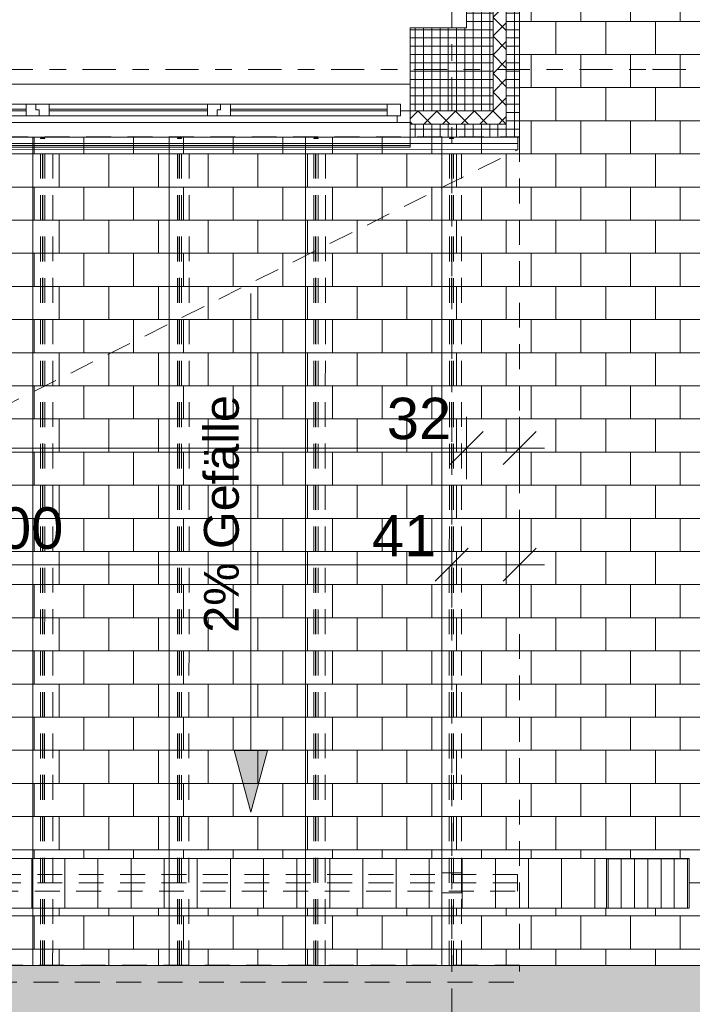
# Model space of a CAD drawing. Header units: metres. Extents: x -167 to 262, y -186 to 508.
# Tile 160 of 161: x 55.14 to 59.21, y 22.95 to 28.89. Entities that reach past the tile are written whole.
import ezdxf
from ezdxf.enums import TextEntityAlignment as Align

# ---------------------------------------------------------------- set-up
doc = ezdxf.new("R2010")
doc.units = ezdxf.units.M
doc.header["$MEASUREMENT"] = 0
for name, pattern in [('Raster', [0.4, 0.2, -0.1, 0, -0.1]), ('Strichlinie eng', [0.23, 0.15, -0.08]), ('Strichlinie_ eng', [0.23, 0.15, -0.08]), ('Untersicht', [0.2, 0.15, -0.05]), ('Wipeout_Contour', [1, 0, -1]), ('Öffnungslinie Tür Fenster', [0.23, 0.15, -0.08])]:
    doc.linetypes.add(name, pattern=pattern)
for name, color, linetype in [('09 Schraffuren', 7, 'Continuous'), ('10 Stütze', 7, 'Continuous'), ('10 Wand außen', 7, 'Continuous'), ('20 Decke', 7, 'Continuous'), ('30 Dachaufbau', 7, 'Continuous'), ('30 Dachentwässerung', 7, 'Continuous'), ('30 Dachstuhl', 7, 'Continuous'), ('60 Auffüllung', 7, 'Continuous'), ('70 Kanal', 7, 'Continuous'), ('90 Achsraster', 7, 'Continuous'), ('90 Allgemein Beschriftung', 7, 'Continuous'), ('94 Genehmigungsplanung Bemaßung', 7, 'Continuous')]:
    doc.layers.add(name, color=color, linetype=linetype)
doc.styles.add('ERSTELLTER_STIL_1', font='arial.ttf')
doc.styles.add('ERSTELLTER_STIL_2', font='arial.ttf')
doc.dimstyles.new('ERSTELLTER_STIL__1', dxfattribs={"dimtxt": 0.25, "dimasz": 0.19, "dimexe": 0.18, "dimexo": 0.1, "dimgap": 0, "dimtad": 1, "dimtih": 1, "dimtoh": 1, "dimzin": 0, "dimdsep": 46, "dimtxsty": 'ERSTELLTER_STIL_1', "dimblk": 'ARROWHEAD_6', "dimblk1": 'ARROWHEAD_6', "dimblk2": 'ARROWHEAD_6', "dimcen": 0.09, "dimclrd": 7, "dimclre": 7, "dimclrt": 7, "dimazin": 0, "dimtfac": 1, "dimtdec": 4, "dimtmove": 0, "dimatfit": 3, "dimfxl": 1, "dimtolj": 1, "dimtzin": 0, "dimarcsym": 0})
doc.dimstyles.new('ERSTELLTER_STIL__2', dxfattribs={"dimtxt": 0.25, "dimasz": 0.19, "dimexe": 0.18, "dimexo": 0.1, "dimgap": 0, "dimtad": 1, "dimzin": 0, "dimdsep": 46, "dimtxsty": 'ERSTELLTER_STIL_1', "dimblk": 'ARROWHEAD_6', "dimblk1": 'ARROWHEAD_6', "dimblk2": 'ARROWHEAD_6', "dimcen": 0.09, "dimclrd": 7, "dimclre": 7, "dimclrt": 7, "dimazin": 0, "dimtfac": 1, "dimtdec": 4, "dimtmove": 0, "dimatfit": 3, "dimfxl": 1, "dimtolj": 1, "dimtzin": 0, "dimarcsym": 0})
pattern_1 = [(45, (27236.132094, 33357.27905), (-0.0565685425, 0.0565685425), []), (135, (27236.132094, 33357.27905), (0.0565685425, 0.0565685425), [])]
pattern_2 = [(0, (27236.132094, 33357.27905), (0, 0.05), []), (90, (27236.132094, 33357.27905), (-0.05, 0), [])]

# ---------------------------------------------------------------- blocks, each defined once
blk = doc.blocks.new('I-Träger gelocht 27')
at = {"layer": '30 Dachstuhl', "color": 7, "linetype": 'Untersicht', "lineweight": 13}
for p, q in [((0, 0), (0, 0.12)), ((5, 0.12), (0, 0.12)), ((0, 0.12), (0, 0)), ((5, 0), (5, 0.12)), ((5, 0), (5, 0.12)), ((0, 0.06), (5, 0.06)), ((0, 0), (5, 0))]:
    blk.add_line(p, q, dxfattribs=at)
at = {"layer": '30 Dachstuhl', "color": 7, "linetype": 'Untersicht', "lineweight": 13, "flags": 128}
blk.add_lwpolyline([(0, 0), (5, 0), (5, 0.12), (0, 0.12)], close=True, dxfattribs=at)
blk = doc.blocks.new('SHS kaltgewalzter Träger 27')
at = {"layer": '30 Dachstuhl', "color": 7, "linetype": 'Untersicht', "lineweight": 13}
for p, q in [((-0.0013, 0.0125), (-0.0013, -0.0125)), ((-0.0013, 0.0125), (4.9918, 0.0125)), ((-0.0007, 0), (4.9925, 0)), ((4.9931, 0.0125), (4.9918, 0.0125)), ((4.9918, 0.0125), (4.9918, -0.0125)), ((4.9919, -0.0105), (4.9919, 0.0105)), ((4.9919, 0.0105), (4.993, 0.0105)), ((4.993, 0.0105), (4.993, -0.0105)), ((4.9931, -0.0125), (4.9931, 0.0125)), ((-0.0013, -0.0125), (4.9918, -0.0125)), ((4.9918, -0.0125), (4.9931, -0.0125)), ((4.993, -0.0105), (4.9919, -0.0105))]:
    blk.add_line(p, q, dxfattribs=at)
blk = doc.blocks.new('4-Flügelfenster 27_4')
at = {"layer": '10 Wand außen', "color": 7, "linetype": 'Continuous', "lineweight": 13}
for p, q in [((-2.25, 0.16), (2.25, 0.16)), ((-2.25, -0.07), (-2.25, -0.22)), ((2.25, -0.22), (2.25, -0.07)), ((-2.25, -0.16), (-2.25, -0.21)), ((2.25, -0.21), (2.25, -0.16)), ((-2.25, -0.21), (2.25, -0.21)), ((-2.25, -0.22), (2.25, -0.22))]:
    blk.add_line(p, q, dxfattribs=at)
at = {"layer": '10 Wand außen', "color": 8, "linetype": 'Continuous', "lineweight": 18}
for p, q in [((-2.25, 0), (-2.25, 0.16)), ((2.25, 0), (2.25, 0.16)), ((-2.25, -0.07), (-2.25, 0)), ((-2.25, -0.07), (-2.25, 0)), ((2.25, -0.07), (2.25, 0)), ((2.25, -0.07), (2.25, 0)), ((-2.25, -0.08), (-2.25, -0.07)), ((-2.25, -0.16), (-2.25, -0.08)), ((2.25, -0.08), (2.25, -0.07)), ((2.25, -0.16), (2.25, -0.08))]:
    blk.add_line(p, q, dxfattribs=at)
at = {"layer": '10 Wand außen', "color": 7, "linetype": 'Continuous', "lineweight": 18}
for p, q in [((-2.25, 0), (-2.19, 0)), ((-2.19, -0.03), (-2.19, 0.04)), ((-2.19, 0.04), (-2.11, 0.04)), ((-2.19, 0), (-2.19, -0.03)), ((-2.11, 0.04), (-1.165, 0.04)), ((-2.11, 0.04), (-2.11, -0.03)), ((-2.11, 0.01), (-1.165, 0.01)), ((-1.165, -0.03), (-1.165, 0.04)), ((-1.165, 0.04), (-1.105, 0.04)), ((-1.105, 0.04), (-1.105, 0.005)), ((-1.105, 0.005), (-1.105, 0.04)), ((-1.105, 0.04), (-1.025, 0.04)), ((-1.105, 0.005), (-1.085, 0.005)), ((-1.085, 0.005), (-1.105, 0.005)), ((-1.085, 0.005), (-1.085, -0.03)), ((-1.085, -0.03), (-1.085, 0.005)), ((-1.025, 0.04), (-0.07, 0.04)), ((-1.025, 0.04), (-1.025, -0.03)), ((-1.025, 0.01), (-0.07, 0.01)), ((-0.07, -0.03), (-0.07, 0.04)), ((-0.07, 0.04), (0.01, 0.04)), ((0.01, 0.005), (-0.01, 0.005)), ((-0.01, 0.005), (-0.01, -0.03)), ((-0.01, -0.03), (-0.01, 0.005)), ((-0.01, 0.005), (0.01, 0.005)), ((0.01, 0.04), (0.01, 0.005)), ((0.01, 0.04), (0.07, 0.04)), ((0.01, 0.005), (0.01, 0.04)), ((0.07, 0.04), (1.025, 0.04)), ((0.07, 0.04), (0.07, -0.03)), ((0.07, 0.01), (1.025, 0.01)), ((1.025, -0.03), (1.025, 0.04)), ((1.025, 0.04), (1.085, 0.04)), ((1.085, 0.04), (1.085, 0.005)), ((1.085, 0.005), (1.085, 0.04)), ((1.085, 0.04), (1.165, 0.04)), ((1.085, 0.005), (1.105, 0.005)), ((1.105, 0.005), (1.085, 0.005)), ((1.105, 0.005), (1.105, -0.03)), ((1.105, -0.03), (1.105, 0.005)), ((1.165, 0.04), (2.11, 0.04)), ((1.165, 0.04), (1.165, -0.03)), ((1.165, 0.01), (2.11, 0.01)), ((2.11, -0.03), (2.11, 0.04)), ((2.11, 0.04), (2.19, 0.04)), ((2.19, 0.04), (2.19, -0.03)), ((2.19, -0.03), (2.19, 0)), ((2.19, 0), (2.25, 0)), ((-2.19, -0.03), (-2.17, -0.03)), ((-2.11, -0.03), (-2.19, -0.03)), ((-2.17, -0.03), (-2.17, -0.07)), ((-1.165, 0), (-2.11, 0)), ((-1.165, -0.03), (-2.11, -0.03)), ((-1.085, -0.03), (-1.165, -0.03)), ((-1.025, -0.03), (-1.085, -0.03)), ((-0.07, 0), (-1.025, 0)), ((-0.07, -0.03), (-1.025, -0.03)), ((-0.01, -0.03), (-0.07, -0.03)), ((0.07, -0.03), (-0.01, -0.03)), ((1.025, 0), (0.07, 0)), ((1.025, -0.03), (0.07, -0.03)), ((1.105, -0.03), (1.025, -0.03)), ((1.165, -0.03), (1.105, -0.03)), ((2.11, 0), (1.165, 0)), ((2.11, -0.03), (1.165, -0.03)), ((2.19, -0.03), (2.11, -0.03)), ((2.17, -0.07), (2.17, -0.03)), ((2.17, -0.03), (2.19, -0.03)), ((-2.17, -0.07), (-2.25, -0.07)), ((2.17, -0.07), (-2.17, -0.07)), ((2.25, -0.07), (2.17, -0.07))]:
    blk.add_line(p, q, dxfattribs=at)
at = {"layer": '10 Wand außen', "color": 7, "linetype": 'Strichlinie eng', "lineweight": 13}
blk.add_line((-2.25, -0.16), (2.25, -0.16), dxfattribs=at)
blk = doc.blocks.new('Standard-Rastermarker_139')
at = {"layer": '90 Achsraster', "color": 14, "linetype": 'Raster', "lineweight": 18, "true_color": 0xa80000}
for p, q in [((1, 0), (45.4427, 0)), ((45.4427, 0), (46.4427, 0))]:
    blk.add_line(p, q, dxfattribs=at)
blk.add_point((45.4427, 0), dxfattribs=at)
blk.add_point((45.4427, 0), dxfattribs=at)
at = {"layer": '90 Achsraster', "color": 14, "lineweight": 18, "true_color": 0xa80000, "style": 'ERSTELLTER_STIL_2'}
for tag, p in [('AC_MarkerText_1_0', (-0.35, 0.15)), ('AC_MarkerText_1_1', (46.7927, 0.15))]:
    blk.add_attdef(tag, text='', height=0.3, dxfattribs=at).set_placement(p, align=Align.TOP_CENTER)
blk = doc.blocks.new('Standard-Rastermarker_138')
at = {"layer": '90 Achsraster', "color": 14, "linetype": 'Raster', "lineweight": 18, "true_color": 0xa80000}
blk.add_line((1, 0), (24.6809, 0), dxfattribs=at)
at = {"layer": '90 Achsraster', "color": 14, "lineweight": 18, "true_color": 0xa80000, "style": 'ERSTELLTER_STIL_2'}
for tag, p in [('AC_MarkerText_1_0', (-0.5686, -0.0686)), ('AC_MarkerText_1_1', (25.8123, -0.0686))]:
    blk.add_attdef(tag, text='', height=0.3, rotation=90, dxfattribs=at).set_placement(p, align=Align.TOP_CENTER)
blk = doc.blocks.new('IPE Träger 27')
at = {"layer": '30 Dachstuhl', "color": 7, "linetype": 'Untersicht', "lineweight": 13}
for p, q in [((4.915, 0.05), (0, 0.05)), ((0, 0.05), (0, 0)), ((0, 0), (9.83, 0)), ((0, 0), (0, -0.05)), ((0, -0.05), (4.915, -0.05))]:
    blk.add_line(p, q, dxfattribs=at)
blk = doc.blocks.new('UAP Träger 27')
at = {"layer": '30 Dachstuhl', "color": 7, "linetype": 'Continuous', "lineweight": 13}
for p, q in [((4.915, 0.0375), (0, 0.0375)), ((0, 0.0375), (0, 0)), ((0, 0), (9.83, 0)), ((0, 0), (0, -0.0375)), ((0, -0.0375), (4.915, -0.0375))]:
    blk.add_line(p, q, dxfattribs=at)
blk = doc.blocks.new('Regenrinne 27')
at = {"layer": '30 Dachentwässerung', "color": 7, "linetype": 'Öffnungslinie Tür Fenster', "lineweight": 13, "flags": 128}
blk.add_lwpolyline([(0, -0.05), (9.9349, -0.05), (9.9349, 0.05), (0, 0.05)], close=True, dxfattribs=at)
blk = doc.blocks.new('*D479', base_point=(27236.1321, 33357.279))
at = {"layer": '94 Genehmigungsplanung Bemaßung', "color": 7, "linetype": 'Continuous', "lineweight": 13}
for p, q in [((61.5864, 28.6897), (61.7864, 28.4897)), ((61.8739, 28.5897), (61.4989, 28.5897)), ((61.6864, 28.1797), (61.6864, 28.5897)), ((61.5864, 28.2797), (61.7864, 28.0797)), ((61.8739, 28.1797), (61.4989, 28.1797)), ((61.6864, 28.0297), (61.6864, 28.1797))]:
    blk.add_line(p, q, dxfattribs=at)
at = {"layer": '94 Genehmigungsplanung Bemaßung', "color": 7, "lineweight": 13, "insert": (61.6364, 27.6983), "char_height": 0.25, "attachment_point": 7, "rotation": 90, "style": 'ERSTELLTER_STIL_1'}
blk.add_mtext('\\A1;{\\pql;\\fArial|b0|i0|c0|p0;\\W1.000000;41}', dxfattribs=at)
blk = doc.blocks.new('ARROWHEAD_6')
at = {"color": 0, "linetype": 'Continuous', "lineweight": 0}
for p, q in [((-0.5, -0.5), (0.5, 0.5)), ((0, 0), (-1, 0))]:
    blk.add_line(p, q, dxfattribs=at)
blk = doc.blocks.new('*D483', base_point=(27236.1321, 33357.279))
at = {"layer": '94 Genehmigungsplanung Bemaßung', "color": 7, "linetype": 'Continuous', "lineweight": 13}
for p, q in [((60.8659, 28.5997), (61.0659, 28.3997)), ((61.1534, 28.4997), (60.7784, 28.4997)), ((60.9659, 28.1797), (60.9659, 28.4997)), ((60.8659, 28.2797), (61.0659, 28.0797)), ((61.1534, 28.1797), (60.7784, 28.1797)), ((60.9659, 28.0297), (60.9659, 28.1797))]:
    blk.add_line(p, q, dxfattribs=at)
at = {"layer": '94 Genehmigungsplanung Bemaßung', "color": 7, "lineweight": 13, "insert": (60.9159, 27.6983), "char_height": 0.25, "attachment_point": 7, "rotation": 90, "style": 'ERSTELLTER_STIL_1'}
blk.add_mtext('\\A1;{\\pql;\\fArial|b0|i0|c0|p0;\\W1.000000;32}', dxfattribs=at)
blk = doc.blocks.new('*D484', base_point=(27236.1321, 33357.279))
at = {"layer": '94 Genehmigungsplanung Bemaßung', "color": 7, "linetype": 'Continuous', "lineweight": 13}
for p, q in [((60.8659, 34.8102), (61.0659, 34.6102)), ((61.1534, 34.7102), (60.7784, 34.7102)), ((60.9659, 28.4997), (60.9659, 34.7102)), ((60.8659, 28.5997), (61.0659, 28.3997)), ((61.1534, 28.4997), (60.7784, 28.4997))]:
    blk.add_line(p, q, dxfattribs=at)
at = {"layer": '94 Genehmigungsplanung Bemaßung', "color": 7, "lineweight": 13, "char_height": 0.25, "attachment_point": 7, "rotation": 90, "style": 'ERSTELLTER_STIL_1'}
for s, insert in [('\\A1;{\\pql;\\fArial|b0|i0|c0|p0;\\W1.000000;17\\fArial|b0|i0|c0|p0;\\W1.000000;\\A1{\\H.66x;\\S5^  ;}}', (60.9301, 34.103)), ('\\A1;{\\pql;\\fArial|b0|i0|c0|p0;\\W1.000000;6,21}', (60.9159, 31.0177))]:
    blk.add_mtext(s, dxfattribs=dict(at, insert=insert))
blk = doc.blocks.new('*D490', base_point=(27236.1321, 33357.279))
at = {"layer": '94 Genehmigungsplanung Bemaßung', "color": 7, "linetype": 'Continuous', "lineweight": 13}
for p, q in [((62.2525, 28.2797), (62.4525, 28.0797)), ((62.54, 28.1797), (62.165, 28.1797)), ((62.3525, 23.1809), (62.3525, 28.1797)), ((62.2525, 23.2809), (62.4525, 23.0809)), ((62.54, 23.1809), (62.165, 23.1809)), ((62.3525, 23.0309), (62.3525, 23.1809))]:
    blk.add_line(p, q, dxfattribs=at)
at = {"layer": '94 Genehmigungsplanung Bemaßung', "color": 7, "lineweight": 13, "insert": (62.3025, 25.3467), "char_height": 0.25, "attachment_point": 7, "rotation": 90, "style": 'ERSTELLTER_STIL_1'}
blk.add_mtext('\\A1;{\\pql;\\fArial|b0|i0|c0|p0;\\W1.000000;5,00}', dxfattribs=at)
blk = doc.blocks.new('*D491', base_point=(27236.1321, 33357.279))
at = {"layer": '94 Genehmigungsplanung Bemaßung', "color": 7, "linetype": 'Continuous', "lineweight": 13}
for p, q in [((62.3525, 43.9997), (62.3525, 44.1497)), ((62.4525, 43.8997), (62.2525, 44.0997)), ((62.54, 43.9997), (62.165, 43.9997)), ((62.3525, 28.1797), (62.3525, 43.9997)), ((62.2525, 28.2797), (62.4525, 28.0797)), ((62.54, 28.1797), (62.165, 28.1797))]:
    blk.add_line(p, q, dxfattribs=at)
at = {"layer": '94 Genehmigungsplanung Bemaßung', "color": 7, "lineweight": 13, "insert": (62.3025, 35.6607), "char_height": 0.25, "attachment_point": 7, "rotation": 90, "style": 'ERSTELLTER_STIL_1'}
blk.add_mtext('\\A1;{\\pql;\\fArial|b0|i0|c0|p0;\\W1.000000;15,82}', dxfattribs=at)
blk = doc.blocks.new('*D501', base_point=(27236.1321, 33357.279))
at = {"layer": '94 Genehmigungsplanung Bemaßung', "color": 7, "linetype": 'Continuous', "lineweight": 13}
for p, q in [((52.7525, 25.4118), (52.7525, 25.7868)), ((57.7525, 25.4118), (57.7525, 25.7868)), ((52.8525, 25.6993), (52.6525, 25.4993)), ((57.8525, 25.6993), (57.6525, 25.4993)), ((52.7525, 25.5993), (57.7525, 25.5993))]:
    blk.add_line(p, q, dxfattribs=at)
at = {"layer": '94 Genehmigungsplanung Bemaßung', "color": 7, "lineweight": 13, "char_height": 0.25, "attachment_point": 7, "style": 'ERSTELLTER_STIL_1'}
for s, insert in [('\\A1;{\\pql;\\fArial|b0|i0|c0|p0;\\W1.000000;5,00}', (54.7282, 25.6493)), ('\\A1;{\\pql;\\fArial|b0|i0|c0|p0;\\W1.000000;41}', (57.2711, 25.6493))]:
    blk.add_mtext(s, dxfattribs=dict(at, insert=insert))
blk = doc.blocks.new('*D502', base_point=(27236.1321, 33357.279))
at = {"layer": '94 Genehmigungsplanung Bemaßung', "color": 7, "linetype": 'Continuous', "lineweight": 13}
for p, q in [((57.7525, 25.4118), (57.7525, 25.7868)), ((58.1625, 25.4118), (58.1625, 25.7868)), ((57.8525, 25.6993), (57.6525, 25.4993)), ((58.0625, 25.4993), (58.2625, 25.6993)), ((57.7525, 25.5993), (58.1625, 25.5993)), ((58.1625, 25.5993), (58.3125, 25.5993))]:
    blk.add_line(p, q, dxfattribs=at)
blk = doc.blocks.new('*D510', base_point=(27236.1321, 33357.279))
at = {"layer": '94 Genehmigungsplanung Bemaßung', "color": 7, "linetype": 'Continuous', "lineweight": 13}
for p, q in [((45.363, 26.1165), (45.363, 26.4915)), ((57.8425, 26.1165), (57.8425, 26.4915)), ((45.463, 26.404), (45.263, 26.204)), ((57.9425, 26.404), (57.7425, 26.204)), ((45.363, 26.304), (57.8425, 26.304))]:
    blk.add_line(p, q, dxfattribs=at)
at = {"layer": '94 Genehmigungsplanung Bemaßung', "color": 7, "lineweight": 13, "char_height": 0.25, "attachment_point": 7, "style": 'ERSTELLTER_STIL_1'}
for s, insert in [('\\A1;{\\pql;\\fArial|b0|i0|c0|p0;\\W1.000000;12,48}', (50.9831, 26.354)), ('\\A1;{\\pql;\\fArial|b0|i0|c0|p0;\\W1.000000;32}', (57.3611, 26.354))]:
    blk.add_mtext(s, dxfattribs=dict(at, insert=insert))
blk = doc.blocks.new('*D511', base_point=(27236.1321, 33357.279))
at = {"layer": '94 Genehmigungsplanung Bemaßung', "color": 7, "linetype": 'Continuous', "lineweight": 13}
for p, q in [((57.8425, 26.1165), (57.8425, 26.4915)), ((58.1625, 26.1165), (58.1625, 26.4915)), ((57.9425, 26.404), (57.7425, 26.204)), ((58.0625, 26.204), (58.2625, 26.404)), ((57.8425, 26.304), (58.1625, 26.304)), ((58.1625, 26.304), (58.3125, 26.304))]:
    blk.add_line(p, q, dxfattribs=at)
blk = doc.blocks.new('*D565', base_point=(27236.1321, 33357.279))
at = {"layer": '94 Genehmigungsplanung Bemaßung', "color": 7, "linetype": 'Continuous', "lineweight": 13}
for p, q in [((48.2957, 22.2325), (48.2957, 22.6075)), ((58.1625, 22.2325), (58.1625, 22.6075)), ((48.3957, 22.52), (48.1957, 22.32)), ((58.0625, 22.32), (58.2625, 22.52)), ((48.1457, 22.42), (48.2957, 22.42)), ((48.2957, 22.42), (58.1625, 22.42)), ((58.1625, 22.42), (58.3125, 22.42))]:
    blk.add_line(p, q, dxfattribs=at)
at = {"layer": '94 Genehmigungsplanung Bemaßung', "color": 7, "lineweight": 13, "insert": (52.8325, 22.41), "char_height": 0.25, "attachment_point": 7, "style": 'ERSTELLTER_STIL_1'}
blk.add_mtext('\\A1;{\\pql;\\fArial|b0|i0|c0|p0;\\W1.000000;9,86\\fArial|b0|i0|c0|p0;\\W1.000000;\\A1{\\H.66x;\\S5^  ;}}', dxfattribs=at)

msp = doc.modelspace()

# ---------------------------------------------------------------- hatches: boundary and pattern name
at = {"layer": '10 Stütze', "linetype": 'Continuous', "lineweight": 18}
h = msp.add_hatch(dxfattribs=at)
h.set_pattern_fill('Beton__Fertigteil_Träger_1D', color=8, style=0, pattern_type=2)
h.set_pattern_definition(pattern_2)
h.paths.add_polyline_path([(57.5025, 28.4997), (57.8425, 28.4997), (57.8425, 28.8397), (57.5025, 28.8397)])
h = msp.add_hatch(dxfattribs=at)
h.set_pattern_fill('Beton__Fertigteil_Träger_1D', color=8, style=0, pattern_type=2)
h.set_pattern_definition(pattern_2)
h.paths.add_polyline_path([(57.8425, 28.4997), (58.0025, 28.4997), (58.0025, 28.8397), (57.8425, 28.8397)])
h = msp.add_hatch(dxfattribs=at)
h.set_pattern_fill('Beton__Fertigteil_Träger_1D', color=8, style=0, pattern_type=2)
h.set_pattern_definition(pattern_2)
h.paths.add_polyline_path([(57.5025, 28.3397), (57.8425, 28.3397), (57.8425, 28.4997), (57.5025, 28.4997)])
h = msp.add_hatch(dxfattribs=at)
h.set_pattern_fill('Beton__Fertigteil_Träger_1D', color=8, style=0, pattern_type=2)
h.set_pattern_definition(pattern_2)
h.paths.add_polyline_path([(57.8425, 28.3397), (58.0025, 28.3397), (57.8425, 28.4997)])
h = msp.add_hatch(dxfattribs=at)
h.set_pattern_fill('Beton__Fertigteil_Träger_1D', color=8, style=0, pattern_type=2)
h.set_pattern_definition(pattern_2)
h.paths.add_polyline_path([(57.8425, 28.4997), (58.0025, 28.3397), (58.0025, 28.4997)])
at = {"layer": '10 Wand außen', "linetype": 'Continuous', "lineweight": 18}
h = msp.add_hatch(dxfattribs=at)
h.set_pattern_fill('Dämmung__hart_1_0001', color=8, style=0, pattern_type=2)
h.set_pattern_definition([(135, (27236.132094, 33357.27905), (0.0565685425, 0.0565685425), []), (225, (27236.132094, 33357.27905), (-0.0565685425, 0.0565685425), [])])
h.paths.add_polyline_path([(58.0025, 28.3397), (58.0825, 28.3397), (58.0825, 34.8952), (58.0025, 34.8952)])
h = msp.add_hatch(dxfattribs=at)
h.set_pattern_fill('Beton__Fertigteil_Träger_1D', color=8, style=0, pattern_type=2)
h.set_pattern_definition(pattern_2)
h.paths.add_polyline_path([(58.0825, 34.8952), (58.0825, 28.2597), (58.1625, 28.2597), (58.1625, 34.8952)])
h = msp.add_hatch(dxfattribs=at)
h.set_pattern_fill('Beton__Fertigteil_Träger_1D', color=8, style=0, pattern_type=2)
h.set_pattern_definition(pattern_2)
h.paths.add_polyline_path([(58.0025, 33.3397), (57.8425, 33.3397), (57.8425, 28.8397), (58.0025, 28.8397)])
h = msp.add_hatch(dxfattribs=at)
h.set_pattern_fill('Dämmung__hart_1_0001', color=8, style=0, pattern_type=2)
h.set_pattern_definition(pattern_1)
h.paths.add_polyline_path([(57.5025, 28.2697), (57.5025, 28.2597), (58.0025, 28.2597), (58.0025, 28.3397), (57.5025, 28.3397)])
h = msp.add_hatch(dxfattribs=at)
h.set_pattern_fill('Dämmung__hart_1_0001', color=8, style=0, pattern_type=2)
h.set_pattern_definition(pattern_1)
h.paths.add_polyline_path([(58.0025, 28.3397), (58.0825, 28.2597), (58.0825, 28.3397)])
h = msp.add_hatch(dxfattribs=at)
h.set_pattern_fill('Dämmung__hart_1_0001', color=8, style=0, pattern_type=2)
h.set_pattern_definition(pattern_1)
h.paths.add_polyline_path([(58.0025, 28.2597), (58.0825, 28.2597), (58.0025, 28.3397)])
h = msp.add_hatch(dxfattribs=at)
h.set_pattern_fill('Beton__Fertigteil_Träger_1D', color=8, style=0, pattern_type=2)
h.set_pattern_definition(pattern_2)
h.paths.add_polyline_path([(57.5025, 28.2597), (57.5025, 28.1797), (58.0825, 28.1797), (58.0825, 28.2597)])
h = msp.add_hatch(dxfattribs=at)
h.set_pattern_fill('Beton__Fertigteil_Träger_1D', color=8, style=0, pattern_type=2)
h.set_pattern_definition(pattern_2)
h.paths.add_polyline_path([(58.0825, 28.2597), (58.1625, 28.1797), (58.1625, 28.2597)])
h = msp.add_hatch(dxfattribs=at)
h.set_pattern_fill('Beton__Fertigteil_Träger_1D', color=8, style=0, pattern_type=2)
h.set_pattern_definition(pattern_2)
h.paths.add_polyline_path([(58.0825, 28.1797), (58.1625, 28.1797), (58.0825, 28.2597)])
at = {"layer": '60 Auffüllung', "linetype": 'Continuous', "lineweight": 18, "true_color": 0xefefef}
h = msp.add_hatch(dxfattribs=at)
h.set_pattern_fill('Erde_1_0001', style=0, pattern_type=2)
h.set_pattern_definition([(0, (27236.1321, 33357.27905), (0, 0.779422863), [0.04875, -0.40125]), (0, (27236.3571, 33357.66876), (0, 0.779422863), [0.04875, -0.40125]), (60, (27236.1321, 33357.27905), (-0.675, 0.389711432), [0.04875, -0.40125]), (60, (27236.5821, 33357.27905), (-0.675, 0.389711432), [0.04875, -0.40125]), (120, (27236.18084, 33357.27905), (0.675, 0.389711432), [0.04875, -0.40125]), (120, (27236.63084, 33357.27905), (0.675, 0.389711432), [0.04875, -0.40125]), (0, (27236.1321, 33357.35405), (0, 0.15), [0, -0.15, 0, -0.225]), (45, (27236.2071, 33357.35405), (-0.1060660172, 0.1060660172), [0, -0.1125, 0, -0.1875])])
h.paths.add_polyline_path([(2.3366, 24.8593), (2.3419, 13.496, 0.033836), (8.8613, 14.0911, 0.026308), (13.8582, 15.1616, -0.024635), (17.3411, 16.2775), (17.3411, 24.6258), (15.3411, 24.6258), (15.3411, 30.4887), (17.3411, 30.4887), (17.3411, 43.9997), (58.1625, 43.9997), (58.1625, 45.7494), (101.6632, 45.7486), (101.6702, 49.0078), (2.342, 49.0078)])
h.paths.add_polyline_path([(9.5982, 27.1903), (4.651, 27.1903), (4.651, 42.9257), (4.651, 43.8257), (9.5982, 43.8257), (9.5982, 42.9257)], flags=0)
h.paths.add_polyline_path([(14.4618, 25.704, -0.414214), (13.8618, 26.304, -0.414214), (14.4618, 26.904, -0.414214), (15.0618, 26.304, -0.414214)], flags=0)
at = {"layer": '60 Auffüllung', "linetype": 'Continuous', "lineweight": 18, "true_color": 0xb4b4b4}
h = msp.add_hatch(dxfattribs=at)
h.set_pattern_fill('Ziegelstein___Pflasterun_4D', color=253, style=0, pattern_type=2)
h.set_pattern_definition([(0, (27236.1321, 33357.27905), (0, 0.2), []), (90, (27236.1321, 33357.27905), (-0.3, 0), [0.2, -0.2]), (90, (27236.2821, 33357.47905), (-0.3, 0), [0.2, -0.2])])
h.paths.add_polyline_path([(58.1625, 28.1797), (40.1468, 28.1799), (40.1468, 25.7124), (48.2276, 25.7124), (48.2276, 25.4124), (40.1468, 25.4124), (40.1468, 25.1797), (48.2276, 25.1797), (48.2276, 23.1797), (59.4625, 23.1797), (59.4625, 37.0289), (58.1625, 37.0289), (58.1625, 36.8952), (57.9625, 36.8952), (57.9625, 34.8852), (58.1625, 34.8852)])
h.paths.add_polyline_path([(48.8462, 23.8253), (59.1866, 23.8253), (59.1866, 23.5253), (48.8462, 23.5253)], flags=0)
at = {"layer": '60 Auffüllung', "linetype": 'Continuous', "lineweight": 18, "true_color": 0xefefef}
h = msp.add_hatch(dxfattribs=at)
h.set_pattern_fill('Gras_0001', style=0, pattern_type=2)
h.set_pattern_definition([(90, (27236.1321, 33357.27905), (-0.6, 0), [0.0866025, -0.259808]), (90, (27236.4321, 33357.45225), (-0.6, 0), [0.0866025, -0.259808]), (30, (27236.1321, 33357.27905), (-0.3, 0.519615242), [0.0866025, -0.259808]), (30, (27236.1321, 33357.62546), (-0.3, 0.519615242), [0.0866025, -0.259808]), (150, (27236.1321, 33357.27905), (0.3, 0.519615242), [0.0866025, -0.259808]), (150, (27236.1321, 33357.62546), (0.3, 0.519615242), [0.0866025, -0.259808])])
h.paths.add_polyline_path([(38.1463, 13.7223), (45.9833, 13.9179), (59.4652, 13.8989), (59.4625, 15.6247), (59.4625, 23.1797), (48.2276, 23.1797), (48.2276, 25.1797), (40.1468, 25.1797), (40.1468, 19.3451)])
at = {"layer": '60 Auffüllung', "linetype": 'Continuous', "lineweight": 0, "true_color": 0x000000}
msp.add_hatch(color=18, dxfattribs=at).paths.add_polyline_path([(56.5401, 24.1052), (56.6401, 24.4784), (56.4401, 24.4784)])
at = {"layer": '60 Auffüllung', "linetype": 'Continuous', "lineweight": 18, "true_color": 0xb4b4b4}
h = msp.add_hatch(dxfattribs=at)
h.set_pattern_fill('Raster_30x20_0001', color=253, style=0, pattern_type=2)
h.set_pattern_definition([(0, (54.0164, 23.52535), (0, 0.3), []), (90, (54.0164, 23.52535), (-0.2, 0), [])])
h.paths.add_polyline_path([(49.3462, 23.8253), (49.3462, 23.5253), (59.1866, 23.5253), (59.1866, 23.8253)])

# ---------------------------------------------------------------- linework, layer by layer
at = {"layer": '10 Stütze', "color": 7, "linetype": 'Continuous', "lineweight": 13, "flags": 128}
for points in [[(57.8425, 28.8397), (57.5025, 28.8397), (57.5025, 28.4997)], [(58.0025, 28.4997), (58.0025, 28.8397)], [(58.0025, 28.3397), (58.0025, 28.4997)], [(57.5025, 28.3397), (57.8425, 28.3397)], [(57.8425, 28.3397), (58.0025, 28.3397)]]:
    msp.add_lwpolyline(points, dxfattribs=at)
msp.add_lwpolyline([(57.6925, 23.6197), (57.8125, 23.6197), (57.8125, 23.7397), (57.6925, 23.7397)], close=True, dxfattribs=at)
at = {"layer": '10 Wand außen', "color": 7, "linetype": 'Continuous', "lineweight": 13}
for p, q in [((58.0825, 34.8952), (58.0825, 28.3397)), ((58.0025, 33.3397), (58.0025, 28.8397)), ((58.0825, 28.2597), (58.0825, 28.3397)), ((58.0825, 28.2597), (58.0825, 28.3397)), ((58.0825, 28.2597), (57.5025, 28.2597))]:
    msp.add_line(p, q, dxfattribs=at)
at = {"layer": '10 Wand außen', "color": 8, "linetype": 'Continuous', "lineweight": 18}
for p, q in [((57.5025, 28.3397), (57.5025, 28.4997)), ((57.5025, 28.2697), (57.5025, 28.3397)), ((57.5025, 28.2597), (57.5025, 28.2697)), ((57.5025, 28.1797), (57.5025, 28.2597))]:
    msp.add_line(p, q, dxfattribs=at)
at = {"layer": '10 Wand außen', "color": 7, "linetype": 'Continuous', "lineweight": 13, "flags": 128}
for points in [[(58.1625, 28.2597), (58.1625, 34.8952)], [(57.8425, 33.3397), (57.8425, 28.8397)], [(57.5025, 28.1797), (58.1625, 28.1797)]]:
    msp.add_lwpolyline(points, dxfattribs=at)
at = {"layer": '10 Wand außen', "color": 8, "linetype": 'Continuous', "lineweight": 18, "flags": 128}
msp.add_lwpolyline([(58.1625, 28.1797), (58.1625, 28.2597)], dxfattribs=at)
at = {"layer": '20 Decke', "color": 7, "linetype": 'Continuous', "lineweight": 13, "flags": 128}
msp.add_lwpolyline([(48.9034, 28.2697), (51.3034, 28.2697), (51.3034, 28.4997), (52.5025, 28.4997), (52.5025, 28.8397), (53.0025, 28.8397), (53.0025, 28.4997), (57.5025, 28.4997), (57.5025, 28.8397), (57.8425, 28.8397), (57.8425, 33.3397), (57.5025, 33.3397), (57.5025, 33.8397), (57.8425, 33.8397), (57.8425, 38.3397)], dxfattribs=at)
msp.add_lwpolyline([(48.9034, 28.2697), (51.3034, 28.2697), (51.3034, 28.4997), (52.5025, 28.4997), (52.5025, 28.8397), (53.0025, 28.8397), (53.0025, 28.4997), (57.5025, 28.4997), (57.5025, 28.8397), (57.8425, 28.8397), (57.8425, 33.3397), (57.5025, 33.3397), (57.5025, 33.8397), (57.8425, 33.8397), (57.8425, 38.3397)], dxfattribs=at)
at = {"layer": '30 Dachaufbau', "color": 7, "linetype": 'Untersicht', "lineweight": 13, "flags": 128}
for points in [[(48.2957, 28.182), (58.1625, 28.182)], [(48.2957, 28.1809), (58.1625, 28.1809)], [(58.1625, 28.1809), (58.1625, 28.182)], [(58.1625, 28.1809), (58.1625, 23.1809)], [(58.1625, 23.182), (48.2957, 23.182)], [(58.1625, 23.1809), (48.2957, 23.1809)]]:
    msp.add_lwpolyline(points, dxfattribs=at)
at = {"layer": '30 Dachstuhl', "color": 7, "linetype": 'Strichlinie_ eng', "lineweight": 13}
msp.add_line((48.2957, 23.1809), (58.1513, 28.1047), dxfattribs=at)
at = {"layer": '60 Auffüllung', "color": 7, "linetype": 'Continuous', "lineweight": 13}
for p, q in [((56.5401, 27.2362), (56.5401, 24.4784)), ((56.4401, 24.4784), (56.6401, 24.4784)), ((56.5401, 24.1052), (56.4401, 24.4784)), ((56.5401, 24.1052), (56.6401, 24.4784))]:
    msp.add_line(p, q, dxfattribs=at)
at = {"layer": '60 Auffüllung', "color": 8, "linetype": 'Continuous', "lineweight": 18, "flags": 128}
for points in [[(58.1625, 28.1797), (58.1625, 34.8852), (57.9625, 34.8852), (57.9625, 36.8952), (58.1625, 36.8952), (58.1625, 37.0289), (59.4625, 37.0289), (59.4625, 23.1797), (48.2276, 23.1797), (48.2276, 25.1797), (40.1468, 25.1797), (40.1468, 25.4124), (48.2276, 25.4124), (48.2276, 25.7124), (40.1468, 25.7124), (40.1468, 28.1799)], [(38.1463, 13.7223), (40.1468, 19.3451), (40.1468, 25.1797), (48.2276, 25.1797), (48.2276, 23.1797), (59.4625, 23.1797), (59.4625, 15.6247), (59.4652, 13.8989), (45.9833, 13.9179)], [(48.8462, 23.8253), (59.1866, 23.8253), (59.1866, 23.5253), (48.8462, 23.5253)], [(49.3462, 23.8253), (59.1866, 23.8253), (59.1866, 23.5253), (49.3462, 23.5253)]]:
    msp.add_lwpolyline(points, close=True, dxfattribs=at)

# ---------------------------------------------------------------- block references
at = {"layer": '10 Wand außen', "color": 7, "linetype": 'Continuous', "lineweight": 18, "xscale": -1}
msp.add_blockref('4-Flügelfenster 27_4', (55.2525, 28.3397), dxfattribs=at)
at = {"layer": '30 Dachentwässerung', "color": 7, "linetype": 'Öffnungslinie Tür Fenster', "lineweight": 13}
msp.add_blockref('Regenrinne 27', (48.2276, 23.1297), dxfattribs=at)
at = {"layer": '30 Dachstuhl', "color": 7, "linetype": 'Continuous', "lineweight": 13, "rotation": 179.9945255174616}
msp.add_blockref('UAP Träger 27', (58.1513, 28.1422), dxfattribs=at)
at = {"layer": '30 Dachstuhl', "color": 7, "linetype": 'Untersicht', "lineweight": 13}
for name, p, rotation in [('I-Träger gelocht 27', (55.3433, 23.1809), 89.99452551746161), ('SHS kaltgewalzter Träger 27', (55.2823, 23.1814), 89.99452551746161), ('I-Träger gelocht 27', (56.1663, 23.1809), 89.99452551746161), ('SHS kaltgewalzter Träger 27', (56.1086, 23.1813), 89.99452551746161), ('I-Träger gelocht 27', (56.9893, 23.1809), 89.99452551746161), ('SHS kaltgewalzter Träger 27', (56.9328, 23.1812), 89.99452551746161), ('I-Träger gelocht 27', (57.8123, 23.1809), 89.99452551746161), ('SHS kaltgewalzter Träger 27', (57.7506, 23.1812), 89.99452551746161), ('IPE Träger 27', (58.1509, 23.6792), 179.9945255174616)]:
    msp.add_blockref(name, p, dxfattribs=dict(at, rotation=rotation))
at = {"layer": '90 Achsraster', "color": 7, "linetype": 'Continuous', "lineweight": 18, "rotation": 270}
msp.add_blockref('Standard-Rastermarker_138', (57.7525, 47.5416), dxfattribs=at)
at = {"layer": '90 Achsraster', "color": 7, "linetype": 'Continuous', "lineweight": 18}
msp.add_blockref('Standard-Rastermarker_139', (13.5244, 28.5897), dxfattribs=at)

# ---------------------------------------------------------------- texts
at = {"layer": '90 Allgemein Beschriftung', "color": 7, "linetype": 'Continuous', "lineweight": 13, "insert": (56.2569, 25.1885), "char_height": 0.21, "attachment_point": 1, "rotation": 90, "style": 'ERSTELLTER_STIL_1'}
msp.add_mtext('\\A1;{\\pql;\\fArial|b0|i0|c0|p0;\\W1.000000;2\\fArial|b0|i0|c0|p0;\\W1.000000;% Gefälle}', dxfattribs=at)

# ---------------------------------------------------------------- dimensions: what is measured, and where the dimension line sits
at = {"layer": '94 Genehmigungsplanung Bemaßung', "color": 7, "linetype": 'Continuous', "lineweight": 13}
for base, p1, p2, picture, middle in [((62.3525, 43.9997), (58.1625, 28.1797), (47.9546, 43.9997), '*D491', (62.1775, 36.0795)), ((60.9659, 34.7102), (57.5025, 28.4997), (51.5977, 34.7102), '*D484', (60.7909, 31.3413)), ((61.6864, 28.5897), (58.1625, 28.1797), (59.9671, 28.5897), '*D479', (61.5114, 27.8886)), ((60.9659, 28.4997), (47.9568, 28.1797), (57.5025, 28.4997), '*D483', (60.7909, 27.8886))]:
    dim = msp.add_linear_dim(base=base, p1=p1, p2=p2, angle=90, dimstyle='ERSTELLTER_STIL__2', dxfattribs=at)
    dim.commit()
    dim.dimension.update_dxf_attribs({"geometry": picture, "text_midpoint": middle, "dimtype": 160, "text_rotation": 90})
for base, p1, p2, picture, middle in [((57.8425, 26.304), (45.363, 30.9174), (57.8425, 36.0897), '*D510', (51.4018, 26.479)), ((58.1625, 26.304), (57.8425, 36.0897), (58.1625, 36.0897), '*D511', (57.5514, 26.479)), ((58.1625, 25.5993), (57.7525, 21.5108), (58.1625, 28.1797), '*D502', (57.4614, 25.7743)), ((57.7525, 25.5993), (52.7525, 21.8608), (57.7525, 21.5108), '*D501', (55.0518, 25.7743)), ((58.1625, 22.42), (48.2957, 23.1809), (58.1625, 23.1809), '*D565', (53.4928, 22.595))]:
    dim = msp.add_linear_dim(base=base, p1=p1, p2=p2, dimstyle='ERSTELLTER_STIL__1', dxfattribs=at)
    dim.commit()
    dim.dimension.update_dxf_attribs({"geometry": picture, "text_midpoint": middle, "dimtype": 160})

# ---------------------------------------------------------------- next in the draw order: wipeouts: each hides what was drawn before it
at = {"color": 254, "linetype": 'Wipeout_Contour', "lineweight": 0, "ltscale": 254.283839}
msp.add_wipeout([(59.1866, 23.8253), (58.6866, 23.8253), (58.6866, 23.8224), (59.1866, 23.8224)], dxfattribs=at).dxf.layer = '70 Kanal'

# ---------------------------------------------------------------- next in the draw order: wipeouts: each hides what was drawn before it
at = {"color": 254, "linetype": 'Wipeout_Contour', "lineweight": 0, "ltscale": 254.060823}
msp.add_wipeout([(59.1866, 23.8224), (58.6866, 23.8224), (58.6866, 23.5283), (59.1866, 23.5283)], dxfattribs=at).dxf.layer = '70 Kanal'

# ---------------------------------------------------------------- next in the draw order: linework, layer by layer
at = {"layer": '70 Kanal', "color": 7, "linetype": 'Continuous', "lineweight": 18, "flags": 128}
for points in [[(59.1866, 23.8253), (58.6866, 23.8253)], [(58.6866, 23.8253), (58.6866, 23.8224)], [(59.1866, 23.8253), (59.1866, 23.8224)]]:
    msp.add_lwpolyline(points, dxfattribs=at)

# ---------------------------------------------------------------- next in the draw order: wipeouts: each hides what was drawn before it
at = {"color": 254, "linetype": 'Wipeout_Contour', "lineweight": 0, "ltscale": 253.841001}
msp.add_wipeout([(59.1866, 23.5283), (58.6866, 23.5283), (58.6866, 23.5253), (59.1866, 23.5253)], dxfattribs=at).dxf.layer = '70 Kanal'

# ---------------------------------------------------------------- next in the draw order: hatches: boundary and pattern name
at = {"layer": '09 Schraffuren', "linetype": 'Continuous', "lineweight": 18}
h = msp.add_hatch(dxfattribs=at)
h.set_pattern_fill('Holzwerkstoff_SN23_0001', color=8, style=0, pattern_type=2)
h.set_pattern_definition([(90, (58.93678, 23.67535), (-0.08, 0), [])])
h.paths.add_polyline_path([(58.687, 23.5253), (58.687, 23.8253), (59.1866, 23.8253), (59.1866, 23.5253)])

# ---------------------------------------------------------------- next in the draw order: linework, layer by layer
at = {"layer": '09 Schraffuren', "color": 7, "linetype": 'Öffnungslinie Tür Fenster', "lineweight": 13, "flags": 128}
msp.add_lwpolyline([(58.687, 23.5253), (58.687, 23.8253), (59.1866, 23.8253), (59.1866, 23.5253)], close=True, dxfattribs=at)
at = {"layer": '70 Kanal', "color": 7, "linetype": 'Continuous', "lineweight": 18, "flags": 128}
for points in [[(58.6866, 23.8224), (58.6866, 23.5283)], [(59.1866, 23.8224), (59.1866, 23.5283)], [(58.6866, 23.5283), (58.6866, 23.5253)], [(58.6866, 23.5253), (59.1866, 23.5253)], [(59.1866, 23.5283), (59.1866, 23.5253)]]:
    msp.add_lwpolyline(points, dxfattribs=at)

# ---------------------------------------------------------------- next in the draw order: dimensions: what is measured, and where the dimension line sits
at = {"layer": '94 Genehmigungsplanung Bemaßung', "color": 7, "linetype": 'Continuous', "lineweight": 13}
dim = msp.add_linear_dim(base=(62.3525, 28.1797), p1=(58.1625, 23.1809), p2=(58.1625, 28.1797), angle=90, dimstyle='ERSTELLTER_STIL__2', dxfattribs=at)
dim.commit()
dim.dimension.update_dxf_attribs({"geometry": '*D490', "text_midpoint": (62.1775, 25.6703), "dimtype": 160, "text_rotation": 90})

doc.saveas('drawing.dxf')
